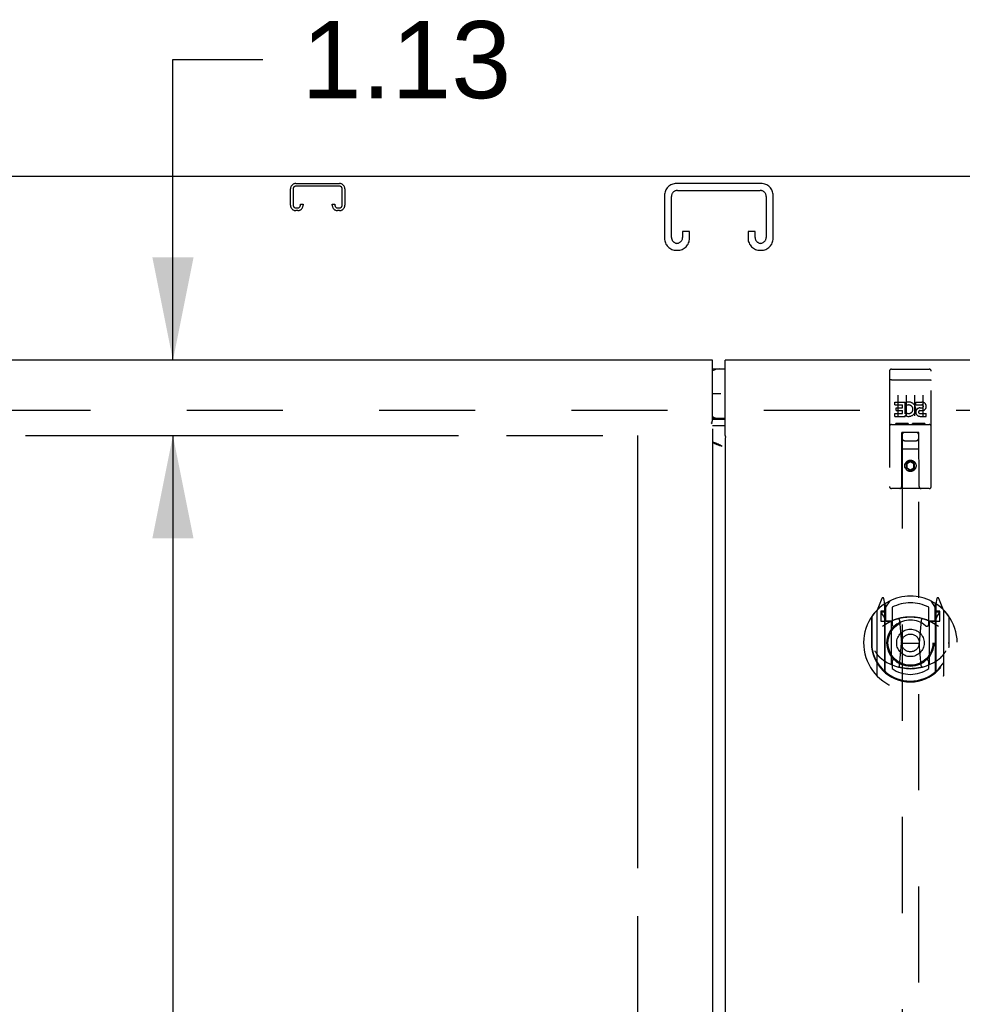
# Model space of a CAD drawing. Header units: inches. Extents: x 0 to 262, y 0 to 169.
# Tile 8 of 13: x 75 to 90, y 117 to 132. Entities that reach past the tile are written whole.
import ezdxf

# ---------------------------------------------------------------- set-up
doc = ezdxf.new("R2010")
doc.units = ezdxf.units.IN
doc.header["$LTSCALE"] = 14.384615
doc.header["$MEASUREMENT"] = 0
doc.linetypes.add('HIDDEN', pattern=[0.2, 0.1, -0.1])
doc.linetypes.add('PHANTOM', pattern=[0.8, 0.45, -0.05, 0.1, -0.05, 0.1, -0.05])
doc.layers.get('0').update_dxf_attribs({"linetype": 'CONTINUOUS'})
for name, color, linetype in [('02___PRT_ALL_AXES', 7, 'CONTINUOUS'), ('AVAILABLE_DOOR_SPACE', 7, 'CONTINUOUS'), ('DEFAULT_2', 8, 'HIDDEN'), ('DIMENSIONS', 7, 'CONTINUOUS'), ('GASKET', 7, 'CONTINUOUS')]:
    doc.layers.add(name, color=color, linetype=linetype)
doc.styles.get("Standard").update_dxf_attribs({"font": 'arial.ttf'})
doc.dimstyles.new('DIMSTYLE_1', dxfattribs={"dimtxt": 1.153846, "dimasz": 1.538462, "dimexe": 0.09, "dimexo": 0.07, "dimgap": 0.0375, "dimtad": 0, "dimtih": 1, "dimtoh": 1, "dimzin": 4, "dimdsep": 46, "dimtxsty": 'Standard', "dimblk": '_FILLED', "dimblk1": '_FILLED', "dimblk2": '_FILLED', "dimcen": 0.09, "dimazin": 1, "dimtfac": 1, "dimtdec": 3, "dimtofl": 0, "dimtmove": 0, "dimatfit": 3, "dimldrblk": '_FILLED', "dimfxl": 1, "dimtolj": 1, "dimtzin": 4, "dimarcsym": 0})

# ---------------------------------------------------------------- blocks, each defined once
blk = doc.blocks.new('_FILLED')
at = {"color": 0, "linetype": 'ByBlock'}
blk.add_solid([(0, 0), (-1, 0.2), (-1, -0.2)], dxfattribs=at)
blk = doc.blocks.new('*D15')
at = {"layer": 'DIMENSIONS', "color": 2, "linetype": 'Continuous'}
for p, q in [((86.017, 106.67), (82.94, 106.67)), ((89.642, 106.67), (92.392, 106.67))]:
    blk.add_line(p, q, dxfattribs=at)
at = {"layer": 'DIMENSIONS', "color": 2, "linetype": 'Continuous', "xscale": 1.5384615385, "yscale": 1.5384615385, "zscale": 1.5384615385}
blk.add_blockref('_FILLED', (86.017, 106.67), dxfattribs=at)
at = {"layer": 'DIMENSIONS', "color": 2, "linetype": 'Continuous', "xscale": 1.5384615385, "yscale": 1.5384615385, "zscale": 1.5384615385, "rotation": 180}
blk.add_blockref('_FILLED', (89.642, 106.67), dxfattribs=at)
at = {"layer": 'DIMENSIONS', "color": 2, "linetype": 'Continuous', "insert": (92.969, 107.247), "char_height": 1.1538, "width": 3.13554, "attachment_point": 1, "line_spacing_factor": 0.9}
blk.add_mtext('3.63', dxfattribs=at)
blk = doc.blocks.new('*D17')
at = {"layer": 'DIMENSIONS', "color": 2, "linetype": 'Continuous'}
for p, q in [((64.048, 103.219), (71.784, 103.219)), ((84.705, 103.219), (76.969, 103.219))]:
    blk.add_line(p, q, dxfattribs=at)
at = {"layer": 'DIMENSIONS', "color": 2, "linetype": 'Continuous', "xscale": 1.5384615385, "yscale": 1.5384615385, "zscale": 1.5384615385, "rotation": 180}
blk.add_blockref('_FILLED', (64.048, 103.219), dxfattribs=at)
at = {"layer": 'DIMENSIONS', "color": 2, "linetype": 'Continuous', "xscale": 1.5384615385, "yscale": 1.5384615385, "zscale": 1.5384615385}
blk.add_blockref('_FILLED', (84.705, 103.219), dxfattribs=at)
at = {"layer": 'DIMENSIONS', "color": 2, "linetype": 'Continuous', "insert": (74.376, 103.796), "char_height": 1.1538, "width": 4.03203, "attachment_point": 2, "line_spacing_factor": 0.9}
blk.add_mtext('20.66', dxfattribs=at)
blk = doc.blocks.new('*D19')
at = {"layer": 'DIMENSIONS', "color": 2, "linetype": 'Continuous'}
for p, q in [((77.759, 126.887), (77.759, 131.386)), ((77.759, 131.386), (79.105, 131.386)), ((77.759, 125.762), (77.759, 122.685))]:
    blk.add_line(p, q, dxfattribs=at)
at = {"layer": 'DIMENSIONS', "color": 2, "linetype": 'Continuous', "xscale": 1.5384615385, "yscale": 1.5384615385, "zscale": 1.5384615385}
for p, rotation in [((77.759, 126.887), 270), ((77.759, 125.762), 90)]:
    blk.add_blockref('_FILLED', p, dxfattribs=dict(at, rotation=rotation))
at = {"layer": 'DIMENSIONS', "color": 2, "linetype": 'Continuous', "insert": (79.682, 131.963), "char_height": 1.1538, "width": 3.13554, "attachment_point": 1, "line_spacing_factor": 0.9}
blk.add_mtext('1.13', dxfattribs=at)
blk = doc.blocks.new('*D21')
at = {"layer": 'DIMENSIONS', "color": 2, "linetype": 'Continuous'}
for p, q in [((77.759, 125.762), (77.759, 87.791)), ((77.759, 47.512), (77.759, 83.752))]:
    blk.add_line(p, q, dxfattribs=at)
at = {"layer": 'DIMENSIONS', "color": 2, "linetype": 'Continuous', "xscale": 1.5384615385, "yscale": 1.5384615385, "zscale": 1.5384615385}
for p, rotation in [((77.759, 125.762), 90), ((77.759, 47.512), 270)]:
    blk.add_blockref('_FILLED', p, dxfattribs=dict(at, rotation=rotation))
at = {"layer": 'DIMENSIONS', "color": 2, "linetype": 'Continuous', "insert": (77.759, 87.214), "char_height": 1.1538, "width": 4.03203, "attachment_point": 2, "line_spacing_factor": 0.9}
blk.add_mtext('78.25\\Ptyp.', dxfattribs=at)

msp = doc.modelspace()

# ---------------------------------------------------------------- linework, layer by layer
at = {"color": 3, "linetype": 'Continuous'}
for p, q in [((109.871, 129.637), (61.975, 129.637)), ((85.83, 126.887), (62.34, 126.887)), ((85.83, 125.997), (85.83, 126.887)), ((86.017, 125.787), (86.017, 126.887)), ((109.507, 126.887), (86.017, 126.887)), ((85.83, 125.863), (85.83, 47.411)), ((86.017, 125.908), (85.853, 125.908)), ((86.017, 125.728), (86.017, 47.546)), ((86.024, 125.728), (86.017, 125.728)), ((86.024, 125.728), (86.029, 125.735)), ((85.836, 125.663), (85.832, 125.664))]:
    msp.add_line(p, q, dxfattribs=at)
at = {"color": 7, "linetype": 'Continuous'}
for p, q in [((85.83, 126.757), (86.017, 126.757)), ((86.017, 126.017), (85.83, 126.017)), ((85.83, 126.006), (85.832, 126.006)), ((85.853, 126.007), (86.017, 126.007))]:
    msp.add_line(p, q, dxfattribs=at)
at = {"color": 3, "linetype": 'Continuous'}
for points in [[(85.823, 125.938), (85.821, 125.94), (85.82, 125.942), (85.819, 125.944), (85.818, 125.945), (85.817, 125.946), (85.817, 125.947), (85.816, 125.947), (85.816, 125.948), (85.816, 125.949), (85.817, 125.949), (85.817, 125.95), (85.818, 125.951), (85.818, 125.951), (85.819, 125.953), (85.82, 125.954), (85.82, 125.956), (85.821, 125.958), (85.822, 125.96), (85.823, 125.962), (85.824, 125.964), (85.824, 125.967), (85.825, 125.971), (85.826, 125.975), (85.827, 125.979), (85.828, 125.983), (85.828, 125.987), (85.829, 125.992), (85.83, 125.997)], [(85.853, 125.908), (85.848, 125.908), (85.842, 125.907), (85.837, 125.907), (85.832, 125.907), (85.827, 125.906)], [(86.029, 125.735), (86.029, 125.736), (86.03, 125.736), (86.03, 125.737), (86.03, 125.738), (86.03, 125.738), (86.03, 125.739), (86.03, 125.739), (86.029, 125.74), (86.029, 125.741), (86.028, 125.741), (86.028, 125.742), (86.027, 125.744), (86.027, 125.745), (86.026, 125.746), (86.025, 125.748), (86.024, 125.75), (86.024, 125.752), (86.023, 125.754), (86.022, 125.757), (86.022, 125.759), (86.021, 125.762), (86.02, 125.765), (86.02, 125.768), (86.019, 125.772), (86.019, 125.775), (86.018, 125.779), (86.018, 125.783), (86.017, 125.787)], [(85.972, 125.598), (85.95, 125.606), (85.939, 125.609), (85.928, 125.613), (85.917, 125.617), (85.907, 125.621), (85.898, 125.624), (85.888, 125.628), (85.88, 125.632), (85.871, 125.636), (85.864, 125.639), (85.857, 125.643), (85.851, 125.647), (85.845, 125.651), (85.84, 125.655), (85.837, 125.658), (85.834, 125.662), (85.832, 125.664)], [(85.972, 125.598), (85.957, 125.606), (85.942, 125.615), (85.927, 125.623), (85.912, 125.631), (85.896, 125.639), (85.881, 125.646), (85.866, 125.652), (85.851, 125.658), (85.836, 125.663)]]:
    msp.add_lwpolyline(points, dxfattribs=at)
at = {"color": 7, "linetype": 'Continuous'}
msp.add_lwpolyline([(85.832, 126.006), (85.837, 126.006), (85.842, 126.007), (85.848, 126.007), (85.853, 126.007)], dxfattribs=at)
for centre, start, end in [((85.927, 126.577), 90, 122.8107), ((85.927, 126.197), 237.1893, 270)]:
    msp.add_arc(centre, 0.18, start, end, dxfattribs=at)
at = {"layer": '02___PRT_ALL_AXES', "color": 8, "linetype": 'HIDDEN'}
for p, q in [((88.506, 126.754), (89.071, 126.754)), ((88.557, 126.219), (88.557, 126.262)), ((88.557, 126.262), (88.713, 126.262)), ((88.713, 126.084), (88.713, 126.262)), ((88.869, 126.219), (88.869, 126.262)), ((88.869, 126.262), (88.962, 126.262)), ((88.557, 126.219), (88.67, 126.219)), ((88.578, 126.134), (88.578, 126.177)), ((88.578, 126.177), (88.67, 126.177)), ((88.578, 126.134), (88.67, 126.134)), ((88.67, 126.177), (88.67, 126.219)), ((88.67, 126.091), (88.67, 126.134)), ((88.737, 126.213), (88.72, 126.253)), ((88.869, 126.219), (88.962, 126.219)), ((88.929, 126.134), (88.975, 126.134)), ((88.933, 126.175), (88.962, 126.175)), ((88.557, 126.048), (88.557, 126.091)), ((88.557, 126.091), (88.67, 126.091)), ((88.557, 126.048), (88.713, 126.048)), ((88.713, 126.084), (88.726, 126.102)), ((88.713, 126.048), (88.713, 126.061)), ((88.716, 126.059), (88.713, 126.061)), ((88.933, 126.091), (89.025, 126.091)), ((88.933, 126.048), (89.025, 126.048)), ((89.025, 126.048), (89.025, 126.091)), ((88.506, 125.926), (89.071, 125.926))]:
    msp.add_line(p, q, dxfattribs=at)
msp.add_circle((88.789, 125.309), 0.085, dxfattribs=at)
for centre, radius, start, end in [((88.763, 126.155), 0.107, 244.2636, 113.4027), ((88.962, 126.197), 0.0644, 282.2995, 90.0775), ((88.763, 126.155), 0.0639, 234.8895, 113.4026), ((88.933, 126.112), 0.0635, 90, 270), ((88.933, 126.113), 0.0219, 100.307, 270), ((88.962, 126.197), 0.0219, 269.9011, 90)]:
    msp.add_arc(centre, radius, start, end, dxfattribs=at)
at = {"layer": 'AVAILABLE_DOOR_SPACE', "color": 4, "linetype": 'PHANTOM'}
for p, q in [((64.048, 125.762), (84.705, 125.762)), ((84.705, 125.762), (84.705, 47.512))]:
    msp.add_line(p, q, dxfattribs=at)
at = {"layer": 'DEFAULT_2', "color": 8, "linetype": 'HIDDEN'}
for p, q in [((79.597, 129.533), (80.25, 129.533)), ((86.556, 129.533), (85.291, 129.533)), ((79.517, 129.207), (79.517, 129.453)), ((79.557, 129.453), (79.557, 129.207)), ((80.25, 129.493), (79.597, 129.493)), ((80.29, 129.207), (80.29, 129.453)), ((80.33, 129.453), (80.33, 129.207)), ((85.111, 129.353), (85.111, 128.713)), ((85.305, 129.429), (86.542, 129.429)), ((86.736, 128.713), (86.736, 129.353)), ((79.665, 129.207), (79.665, 129.221)), ((79.665, 129.221), (79.705, 129.221)), ((79.705, 129.221), (79.705, 129.207)), ((80.142, 129.207), (80.142, 129.221)), ((80.142, 129.221), (80.182, 129.221)), ((80.182, 129.221), (80.182, 129.207)), ((85.215, 128.727), (85.215, 129.339)), ((86.632, 129.339), (86.632, 128.727)), ((79.597, 129.167), (79.625, 129.167)), ((79.625, 129.127), (79.597, 129.127)), ((80.222, 129.167), (80.25, 129.167)), ((80.25, 129.127), (80.222, 129.127)), ((85.382, 128.814), (85.382, 128.727)), ((85.486, 128.814), (85.382, 128.814)), ((85.486, 128.713), (85.486, 128.814)), ((86.361, 128.814), (86.361, 128.713)), ((86.465, 128.814), (86.361, 128.814)), ((86.465, 128.727), (86.465, 128.814)), ((85.291, 128.533), (85.306, 128.533)), ((86.541, 128.533), (86.556, 128.533)), ((88.476, 126.724), (88.476, 124.999)), ((88.571, 126.754), (88.756, 126.754)), ((88.821, 126.754), (89.006, 126.754)), ((89.101, 124.999), (89.101, 126.724)), ((88.493, 126.596), (88.492, 126.595)), ((88.493, 126.596), (88.493, 126.596)), ((88.494, 126.596), (88.493, 126.596)), ((88.495, 126.596), (88.494, 126.596)), ((88.496, 126.596), (88.495, 126.596)), ((88.497, 126.596), (88.496, 126.596)), ((88.497, 126.596), (88.497, 126.596)), ((88.498, 126.596), (88.497, 126.596)), ((88.499, 126.596), (88.498, 126.596)), ((88.5, 126.596), (88.499, 126.596)), ((88.501, 126.596), (88.5, 126.596)), ((88.501, 126.596), (88.501, 126.596)), ((88.502, 126.596), (88.501, 126.596)), ((88.503, 126.596), (88.502, 126.596)), ((88.504, 126.596), (88.503, 126.596)), ((88.505, 126.596), (88.504, 126.596)), ((88.506, 126.596), (88.505, 126.596)), ((88.506, 126.596), (89.071, 126.596)), ((89.071, 126.596), (89.072, 126.596)), ((89.072, 126.596), (89.073, 126.596)), ((89.073, 126.596), (89.074, 126.596)), ((89.074, 126.596), (89.074, 126.596)), ((89.074, 126.596), (89.075, 126.596)), ((89.075, 126.596), (89.076, 126.596)), ((89.076, 126.596), (89.077, 126.596)), ((89.077, 126.596), (89.078, 126.596)), ((89.078, 126.596), (89.079, 126.596)), ((89.079, 126.596), (89.079, 126.596)), ((89.079, 126.596), (89.08, 126.596)), ((89.08, 126.596), (89.081, 126.596)), ((89.081, 126.596), (89.082, 126.596)), ((89.082, 126.596), (89.083, 126.596)), ((89.083, 126.596), (89.083, 126.596)), ((89.083, 126.596), (89.084, 126.596)), ((88.601, 126.363), (88.601, 126.057)), ((88.726, 126.363), (88.726, 126.057)), ((88.851, 126.363), (88.851, 126.057)), ((88.976, 126.363), (88.976, 126.057)), ((108.173, 126.137), (63.673, 126.137)), ((88.506, 125.926), (89.071, 125.926)), ((88.75, 125.942), (88.578, 125.942)), ((89, 125.942), (88.828, 125.942)), ((88.659, 124.999), (88.662, 125.809)), ((88.664, 125.809), (88.662, 125.809)), ((88.664, 125.809), (88.664, 88.808)), ((88.914, 125.809), (88.664, 125.809)), ((88.704, 125.684), (88.874, 125.684)), ((88.914, 88.808), (88.914, 125.809)), ((88.915, 125.809), (88.914, 125.809)), ((88.919, 124.999), (88.915, 125.809)), ((88.916, 125.559), (88.661, 125.559)), ((88.789, 125.381), (88.726, 125.345)), ((88.789, 125.381), (88.789, 125.37)), ((88.851, 125.345), (88.789, 125.381)), ((88.726, 125.345), (88.726, 125.273)), ((88.726, 125.345), (88.736, 125.339)), ((88.726, 125.273), (88.736, 125.279)), ((88.726, 125.273), (88.789, 125.237)), ((88.789, 125.37), (88.736, 125.339)), ((88.736, 125.339), (88.736, 125.279)), ((88.736, 125.279), (88.789, 125.248)), ((88.841, 125.339), (88.789, 125.37)), ((88.789, 125.248), (88.841, 125.279)), ((88.789, 125.237), (88.851, 125.273)), ((88.789, 125.237), (88.789, 125.248)), ((88.851, 125.345), (88.841, 125.339)), ((88.841, 125.279), (88.841, 125.339)), ((88.851, 125.273), (88.841, 125.279)), ((88.851, 125.273), (88.851, 125.345)), ((89.071, 124.969), (88.506, 124.969)), ((88.363, 123.325), (88.293, 123.15)), ((88.406, 123.242), (88.392, 123.322)), ((89.185, 123.322), (89.171, 123.242)), ((89.284, 123.15), (89.214, 123.325)), ((88.385, 123.23), (88.385, 123.23)), ((88.385, 123.23), (88.385, 123.23)), ((88.385, 123.23), (88.385, 123.23)), ((88.406, 122.226), (88.406, 123.242)), ((88.414, 123.179), (88.484, 123.288)), ((88.414, 122.235), (88.414, 123.238)), ((88.416, 123.213), (88.416, 123.006)), ((88.514, 123.191), (88.514, 122.939)), ((89.064, 122.939), (89.064, 123.191)), ((89.094, 123.288), (89.164, 123.179)), ((89.161, 123.006), (89.161, 123.213)), ((89.164, 122.235), (89.164, 123.238)), ((89.171, 123.242), (89.171, 122.226)), ((89.193, 123.23), (89.188, 123.233)), ((88.206, 123.044), (88.206, 122.656)), ((88.214, 123.051), (88.214, 122.593)), ((88.289, 123.139), (88.289, 122.172)), ((88.346, 123.135), (88.346, 122.985)), ((88.406, 123.135), (88.346, 123.135)), ((88.354, 123.111), (88.384, 123.066)), ((88.414, 123.119), (88.359, 123.119)), ((89.219, 123.119), (89.164, 123.119)), ((89.231, 123.135), (89.171, 123.135)), ((89.193, 123.066), (89.223, 123.111)), ((89.231, 122.985), (89.231, 123.135)), ((89.289, 122.172), (89.289, 123.139)), ((89.364, 123.051), (89.364, 122.593)), ((89.371, 122.656), (89.371, 123.044)), ((88.346, 122.985), (88.406, 122.985)), ((88.506, 122.984), (88.434, 122.984)), ((88.436, 122.986), (88.502, 122.986)), ((88.506, 122.342), (88.506, 122.974)), ((88.625, 123), (88.656, 122.656)), ((88.952, 123), (88.921, 122.656)), ((89.144, 122.984), (89.071, 122.984)), ((89.071, 122.974), (89.071, 122.342)), ((89.075, 122.986), (89.141, 122.986)), ((89.171, 122.985), (89.231, 122.985)), ((88.206, 122.656), (88.221, 122.656)), ((88.214, 122.593), (88.214, 122.591)), ((88.626, 122.316), (88.656, 122.656)), ((88.656, 122.656), (88.921, 122.656)), ((88.951, 122.316), (88.921, 122.656)), ((89.371, 122.656), (89.356, 122.656)), ((89.364, 122.593), (89.363, 122.591)), ((88.514, 122.377), (88.514, 122.275)), ((89.064, 122.275), (89.064, 122.377))]:
    msp.add_line(p, q, dxfattribs=at)
for points in [[(88.492, 126.595), (88.492, 126.595), (88.491, 126.595), (88.491, 126.595), (88.49, 126.595), (88.49, 126.595), (88.49, 126.595), (88.489, 126.595), (88.489, 126.595), (88.489, 126.595), (88.488, 126.595), (88.488, 126.595), (88.488, 126.595), (88.487, 126.595), (88.487, 126.595), (88.487, 126.595), (88.486, 126.594), (88.486, 126.594), (88.486, 126.594), (88.485, 126.594), (88.485, 126.594), (88.485, 126.594), (88.485, 126.594), (88.484, 126.594), (88.484, 126.594), (88.484, 126.594), (88.483, 126.594), (88.483, 126.594), (88.483, 126.594), (88.483, 126.593), (88.482, 126.593), (88.482, 126.593), (88.482, 126.593), (88.482, 126.593), (88.481, 126.593), (88.481, 126.593), (88.481, 126.593), (88.481, 126.593), (88.48, 126.593), (88.48, 126.593), (88.48, 126.593), (88.48, 126.592), (88.48, 126.592), (88.479, 126.592), (88.479, 126.592), (88.479, 126.592), (88.479, 126.592), (88.479, 126.592), (88.479, 126.592), (88.478, 126.592), (88.478, 126.592), (88.478, 126.592), (88.478, 126.591), (88.478, 126.591), (88.478, 126.591), (88.477, 126.591), (88.477, 126.591), (88.477, 126.591), (88.477, 126.591), (88.477, 126.591), (88.477, 126.591), (88.477, 126.591), (88.477, 126.59), (88.477, 126.59), (88.477, 126.59), (88.476, 126.59), (88.476, 126.59), (88.476, 126.59), (88.476, 126.59), (88.476, 126.59), (88.476, 126.59), (88.476, 126.589), (88.476, 126.589), (88.476, 126.589), (88.476, 126.589), (88.476, 126.589), (88.476, 126.589), (88.476, 126.589)], [(89.084, 126.596), (89.085, 126.595), (89.085, 126.595), (89.086, 126.595), (89.086, 126.595), (89.086, 126.595), (89.087, 126.595), (89.087, 126.595), (89.087, 126.595), (89.088, 126.595), (89.088, 126.595), (89.088, 126.595), (89.089, 126.595), (89.089, 126.595), (89.089, 126.595), (89.09, 126.595), (89.09, 126.595), (89.09, 126.595), (89.091, 126.594), (89.091, 126.594), (89.091, 126.594), (89.092, 126.594), (89.092, 126.594), (89.092, 126.594), (89.093, 126.594), (89.093, 126.594), (89.093, 126.594), (89.093, 126.594), (89.094, 126.594), (89.094, 126.594), (89.094, 126.594), (89.095, 126.593), (89.095, 126.593), (89.095, 126.593), (89.095, 126.593), (89.096, 126.593), (89.096, 126.593), (89.096, 126.593), (89.096, 126.593), (89.096, 126.593), (89.097, 126.593), (89.097, 126.593), (89.097, 126.593), (89.097, 126.592), (89.098, 126.592), (89.098, 126.592), (89.098, 126.592), (89.098, 126.592), (89.098, 126.592), (89.098, 126.592), (89.099, 126.592), (89.099, 126.592), (89.099, 126.592), (89.099, 126.592), (89.099, 126.591), (89.099, 126.591), (89.1, 126.591), (89.1, 126.591), (89.1, 126.591), (89.1, 126.591), (89.1, 126.591), (89.1, 126.591), (89.1, 126.591), (89.1, 126.591), (89.1, 126.59), (89.1, 126.59), (89.101, 126.59), (89.101, 126.59), (89.101, 126.59), (89.101, 126.59), (89.101, 126.59), (89.101, 126.59), (89.101, 126.59), (89.101, 126.589), (89.101, 126.589), (89.101, 126.589), (89.101, 126.589), (89.101, 126.589), (89.101, 126.589), (89.101, 126.589)], [(88.578, 125.942), (88.577, 125.942), (88.577, 125.942), (88.577, 125.942), (88.577, 125.942), (88.577, 125.942), (88.576, 125.942), (88.576, 125.942), (88.576, 125.942), (88.576, 125.942), (88.576, 125.942), (88.575, 125.942), (88.575, 125.942), (88.575, 125.942), (88.575, 125.942), (88.575, 125.942), (88.575, 125.942), (88.574, 125.942), (88.574, 125.943), (88.574, 125.943), (88.574, 125.943), (88.574, 125.943), (88.574, 125.943), (88.574, 125.943), (88.573, 125.943), (88.573, 125.943), (88.573, 125.943), (88.573, 125.943), (88.573, 125.943), (88.573, 125.943), (88.573, 125.943), (88.573, 125.943), (88.572, 125.943), (88.572, 125.943), (88.572, 125.943), (88.572, 125.943), (88.572, 125.943), (88.572, 125.943), (88.572, 125.943), (88.572, 125.943), (88.572, 125.943), (88.572, 125.943), (88.571, 125.943), (88.571, 125.943), (88.571, 125.943), (88.571, 125.943), (88.571, 125.944)], [(88.756, 125.944), (88.756, 125.943), (88.756, 125.943), (88.756, 125.943), (88.756, 125.943), (88.756, 125.943), (88.756, 125.943), (88.755, 125.943), (88.755, 125.943), (88.755, 125.943), (88.755, 125.943), (88.755, 125.943), (88.755, 125.943), (88.755, 125.943), (88.755, 125.943), (88.755, 125.943), (88.754, 125.943), (88.754, 125.943), (88.754, 125.943), (88.754, 125.943), (88.754, 125.943), (88.754, 125.943), (88.754, 125.943), (88.754, 125.943), (88.753, 125.943), (88.753, 125.943), (88.753, 125.943), (88.753, 125.943), (88.753, 125.943), (88.753, 125.942), (88.752, 125.942), (88.752, 125.942), (88.752, 125.942), (88.752, 125.942), (88.752, 125.942), (88.752, 125.942), (88.751, 125.942), (88.751, 125.942), (88.751, 125.942), (88.751, 125.942), (88.751, 125.942), (88.751, 125.942), (88.75, 125.942), (88.75, 125.942), (88.75, 125.942), (88.75, 125.942)], [(88.828, 125.942), (88.827, 125.942), (88.827, 125.942), (88.827, 125.942), (88.827, 125.942), (88.827, 125.942), (88.826, 125.942), (88.826, 125.942), (88.826, 125.942), (88.826, 125.942), (88.826, 125.942), (88.825, 125.942), (88.825, 125.942), (88.825, 125.942), (88.825, 125.942), (88.825, 125.942), (88.825, 125.942), (88.824, 125.942), (88.824, 125.943), (88.824, 125.943), (88.824, 125.943), (88.824, 125.943), (88.824, 125.943), (88.824, 125.943), (88.823, 125.943), (88.823, 125.943), (88.823, 125.943), (88.823, 125.943), (88.823, 125.943), (88.823, 125.943), (88.823, 125.943), (88.823, 125.943), (88.822, 125.943), (88.822, 125.943), (88.822, 125.943), (88.822, 125.943), (88.822, 125.943), (88.822, 125.943), (88.822, 125.943), (88.822, 125.943), (88.822, 125.943), (88.822, 125.943), (88.821, 125.943), (88.821, 125.943), (88.821, 125.943), (88.821, 125.943), (88.821, 125.944)], [(89.006, 125.944), (89.006, 125.943), (89.006, 125.943), (89.006, 125.943), (89.006, 125.943), (89.006, 125.943), (89.006, 125.943), (89.005, 125.943), (89.005, 125.943), (89.005, 125.943), (89.005, 125.943), (89.005, 125.943), (89.005, 125.943), (89.005, 125.943), (89.005, 125.943), (89.005, 125.943), (89.004, 125.943), (89.004, 125.943), (89.004, 125.943), (89.004, 125.943), (89.004, 125.943), (89.004, 125.943), (89.004, 125.943), (89.004, 125.943), (89.003, 125.943), (89.003, 125.943), (89.003, 125.943), (89.003, 125.943), (89.003, 125.943), (89.003, 125.942), (89.002, 125.942), (89.002, 125.942), (89.002, 125.942), (89.002, 125.942), (89.002, 125.942), (89.002, 125.942), (89.001, 125.942), (89.001, 125.942), (89.001, 125.942), (89.001, 125.942), (89.001, 125.942), (89.001, 125.942), (89, 125.942), (89, 125.942), (89, 125.942), (89, 125.942)], [(88.256, 122.542), (88.259, 122.537), (88.262, 122.532), (88.265, 122.527), (88.268, 122.522), (88.271, 122.518), (88.274, 122.514), (88.276, 122.51), (88.279, 122.506), (88.281, 122.502), (88.284, 122.498), (88.286, 122.495), (88.289, 122.492), (88.291, 122.488), (88.293, 122.485), (88.296, 122.482), (88.298, 122.48), (88.3, 122.477), (88.302, 122.474), (88.304, 122.472), (88.306, 122.469), (88.308, 122.467), (88.31, 122.465), (88.312, 122.462), (88.314, 122.46), (88.316, 122.458), (88.318, 122.456), (88.32, 122.454), (88.321, 122.453), (88.323, 122.451), (88.325, 122.449), (88.326, 122.448), (88.328, 122.446), (88.33, 122.445), (88.331, 122.443), (88.333, 122.442), (88.334, 122.441)], [(89.243, 122.441), (89.244, 122.442), (89.246, 122.443), (89.247, 122.445), (89.249, 122.446), (89.251, 122.448), (89.252, 122.449), (89.254, 122.451), (89.256, 122.453), (89.258, 122.454), (89.259, 122.456), (89.261, 122.458), (89.263, 122.46), (89.265, 122.462), (89.267, 122.465), (89.269, 122.467), (89.271, 122.469), (89.273, 122.472), (89.275, 122.474), (89.277, 122.477), (89.279, 122.48), (89.281, 122.482), (89.284, 122.485), (89.286, 122.488), (89.288, 122.492), (89.291, 122.495), (89.293, 122.498), (89.296, 122.502), (89.298, 122.506), (89.301, 122.51), (89.304, 122.514), (89.306, 122.518), (89.309, 122.522), (89.312, 122.527), (89.315, 122.532), (89.318, 122.537), (89.321, 122.542)], [(88.977, 122.299), (88.971, 122.297), (88.966, 122.296), (88.96, 122.294), (88.955, 122.293), (88.949, 122.292), (88.944, 122.291), (88.939, 122.289), (88.933, 122.288), (88.928, 122.287), (88.922, 122.286), (88.917, 122.285), (88.911, 122.284), (88.906, 122.283), (88.9, 122.282), (88.894, 122.281), (88.889, 122.28), (88.883, 122.28), (88.878, 122.279), (88.872, 122.278), (88.867, 122.277), (88.861, 122.277), (88.856, 122.276), (88.85, 122.276), (88.844, 122.275), (88.839, 122.275), (88.833, 122.275), (88.828, 122.274), (88.822, 122.274), (88.817, 122.274), (88.811, 122.273), (88.805, 122.273), (88.8, 122.273), (88.794, 122.273), (88.789, 122.273), (88.783, 122.273), (88.777, 122.273), (88.772, 122.273), (88.766, 122.273), (88.761, 122.274), (88.755, 122.274), (88.749, 122.274), (88.744, 122.275), (88.738, 122.275), (88.733, 122.275), (88.727, 122.276), (88.722, 122.276), (88.716, 122.277), (88.71, 122.277), (88.705, 122.278), (88.699, 122.279), (88.694, 122.28), (88.688, 122.28), (88.683, 122.281), (88.677, 122.282), (88.672, 122.283), (88.666, 122.284), (88.661, 122.285), (88.655, 122.286), (88.65, 122.287), (88.644, 122.288), (88.639, 122.289), (88.633, 122.291), (88.628, 122.292), (88.622, 122.293), (88.617, 122.294), (88.611, 122.296), (88.606, 122.297), (88.601, 122.299)]]:
    msp.add_lwpolyline(points, dxfattribs=at)
for centre, radius in [((88.789, 125.309), 0.0845), ((88.789, 122.658), 0.35), ((88.789, 122.658), 0.335), ((88.789, 122.658), 0.205), ((88.789, 122.658), 0.133)]:
    msp.add_circle(centre, radius, dxfattribs=at)
for centre, radius, start, end in [((79.597, 129.453), 0.08, 90, 180), ((80.25, 129.453), 0.08, 0, 90), ((85.291, 129.353), 0.18, 90, 180), ((86.556, 129.353), 0.18, 0, 90), ((79.597, 129.453), 0.04, 90, 180), ((80.25, 129.453), 0.04, 0, 90), ((85.305, 129.339), 0.09, 90, 180), ((86.542, 129.339), 0.09, 0, 90), ((79.597, 129.207), 0.08, 180, 270), ((79.597, 129.207), 0.04, 180, 270), ((79.625, 129.207), 0.08, 270, 360), ((79.625, 129.207), 0.04, 270, 360), ((80.222, 129.207), 0.08, 180, 270), ((80.222, 129.207), 0.04, 180, 270), ((80.25, 129.207), 0.08, 270, 360), ((80.25, 129.207), 0.04, 270, 360), ((85.291, 128.713), 0.18, 180, 270), ((85.305, 128.727), 0.09, 180, 261.7808), ((85.292, 128.727), 0.09, 270, 360), ((85.306, 128.713), 0.18, 270, 360), ((86.541, 128.713), 0.18, 180, 270), ((86.555, 128.727), 0.09, 180, 261.7808), ((86.542, 128.727), 0.09, 270, 360), ((86.556, 128.713), 0.18, 270, 360), ((88.506, 126.724), 0.03, 90, 180), ((89.071, 126.724), 0.03, 0, 90), ((88.506, 125.896), 0.03, 90, 180), ((89.071, 125.896), 0.03, 0, 90), ((88.704, 125.769), 0.04, 90, 180), ((88.704, 125.724), 0.04, 180, 270), ((88.874, 125.769), 0.04, 0, 90), ((88.874, 125.724), 0.04, 270, 360), ((88.506, 124.999), 0.03, 180, 270), ((88.629, 124.999), 0.03, 270, 360), ((88.949, 124.999), 0.03, 180, 270), ((89.071, 124.999), 0.03, 270, 360), ((88.789, 122.658), 0.7, 35.2961, 144.7039), ((88.377, 123.32), 0.015, 10, 158.1959), ((89.2, 123.32), 0.015, 21.8041, 170), ((88.789, 122.656), 0.7, 125.5126, 54.4874), ((88.394, 123.209), 0.02, 0, 125.5126), ((88.396, 123.213), 0.02, 0, 125.2543), ((88.434, 123.238), 0.02, 121.4688, 179.9992), ((88.789, 122.658), 0.6, 62.7204, 117.2796), ((89.144, 123.238), 0.02, 0, 58.5295), ((89.181, 123.213), 0.02, 54.7457, 180), ((89.184, 123.209), 0.02, 54.4874, 180), ((88.234, 123.051), 0.02, 144.7039, 180), ((88.304, 123.139), 0.015, 135.0748, 180), ((88.359, 123.114), 0.005, 90, 212.6792), ((88.789, 122.343), 0.7, 53.2319, 126.7681), ((88.226, 122.964), 0.188, 0, 32.6792), ((88.789, 122.346), 0.7, 66.536, 113.464), ((88.606, 122.998), 0.02, 5.0796, 105.6131), ((88.972, 122.998), 0.02, 74.3869, 174.9204), ((89.352, 122.964), 0.188, 147.3208, 180), ((89.219, 123.114), 0.005, 327.3208, 90), ((89.274, 123.139), 0.015, 0, 44.9252), ((89.344, 123.051), 0.02, 0, 35.2961), ((88.434, 123.004), 0.02, 180, 270), ((88.436, 123.006), 0.02, 180, 270), ((88.502, 123.006), 0.02, 270, 293.464), ((88.521, 122.974), 0.015, 112.9863, 180), ((88.544, 122.939), 0.03, 180, 311.1261), ((88.789, 122.658), 0.343, 48.8739, 131.1261), ((89.034, 122.939), 0.03, 228.8739, 360), ((89.056, 122.974), 0.015, 0, 67.0137), ((89.075, 123.006), 0.02, 246.536, 270), ((89.141, 123.006), 0.02, 270, 360), ((89.144, 123.004), 0.02, 270, 360), ((88.789, 122.658), 0.583, 180.2464, 359.7536), ((88.234, 122.593), 0.02, 180, 187.6622), ((88.789, 122.668), 0.58, 187.6622, 352.3378), ((89.344, 122.593), 0.02, 352.3378, 360), ((88.789, 122.973), 0.7, 229.529, 310.471), ((88.521, 122.342), 0.015, 180, 247.0137), ((88.544, 122.377), 0.03, 48.8739, 180), ((88.789, 122.658), 0.343, 228.8739, 311.1261), ((88.606, 122.318), 0.02, 254.4248, 354.9204), ((88.971, 122.318), 0.02, 185.0796, 285.5752), ((89.034, 122.377), 0.03, 0, 131.1261), ((89.056, 122.342), 0.015, 292.9863, 360), ((88.304, 122.172), 0.015, 180, 224.9252), ((88.421, 122.226), 0.015, 180, 229.6413), ((88.434, 122.235), 0.02, 180, 230.6594), ((88.789, 122.668), 0.48, 235.0461, 304.9539), ((89.144, 122.235), 0.02, 309.3378, 359.9984), ((89.156, 122.226), 0.015, 310.3587, 360), ((89.274, 122.172), 0.015, 315.0748, 360)]:
    msp.add_arc(centre, radius, start, end, dxfattribs=at)
at = {"layer": 'GASKET', "color": 40, "linetype": 'Continuous'}
msp.add_line((85.955, 126.387), (85.83, 126.387), dxfattribs=at)

# ---------------------------------------------------------------- dimensions: what is measured, and where the dimension line sits
at = {"layer": 'DIMENSIONS', "color": 2, "linetype": 'Continuous'}
for base, p1, p2, angle, picture, middle in [((77.759308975, 125.762078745), (85.767067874, 126.887078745), (84.704567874, 125.762078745), 270, '*D19', (81.300130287, 131.379751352)), ((86.017067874, 106.670164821), (89.642067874, 125.762078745), (86.017067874, 125.496099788), 180, '*D15', (94.534951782, 106.663728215))]:
    dim = msp.add_linear_dim(base=base, p1=p1, p2=p2, angle=angle, dimstyle='DIMSTYLE_1', dxfattribs=at)
    dim.commit()
    dim.dimension.update_dxf_attribs({"geometry": picture, "text_midpoint": middle, "dimtype": 160})
dim = msp.add_linear_dim(base=(84.705, 103.219), p1=(64.048, 125.762), p2=(84.705, 125.762), dimstyle='DIMSTYLE_1', dxfattribs=at)
dim.commit()
dim.dimension.update_dxf_attribs({"geometry": '*D17', "text_midpoint": (74.361, 103.212), "dimtype": 160})
dim = msp.add_linear_dim(base=(77.759, 47.512), p1=(84.705, 125.762), p2=(84.705, 47.512), angle=270, text='<>\\Ptyp.', dimstyle='DIMSTYLE_1', dxfattribs=at)
dim.commit()
dim.dimension.update_dxf_attribs({"geometry": '*D21', "text_midpoint": (77.759, 85.772), "dimtype": 160})

doc.saveas('drawing.dxf')
